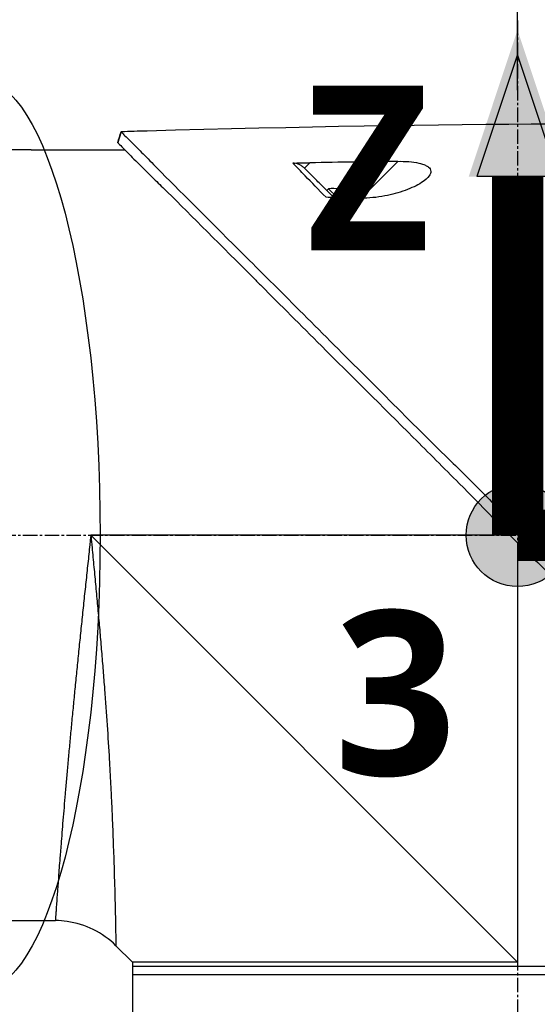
# Model space of a CAD drawing. Header units: millimetres. Extents: x 0 to 4378, y 0 to 2376.
# Tile 139 of 227: x 1635 to 1695, y 1585 to 1700. Entities that reach past the tile are written whole.
import ezdxf

# ---------------------------------------------------------------- set-up
doc = ezdxf.new("R2010")
doc.units = ezdxf.units.MM
doc.header["$LTSCALE"] = 0.2
doc.linetypes.add('CENTER2', pattern=[1.125, 0.75, -0.125, 0.125, -0.125])
for name, color, linetype in [('02_Center Line', 1, 'CENTER2'), ('07_Special Line2', 76, 'Continuous'), ('12_Before Rev.Num.', 5, 'Continuous'), ('13_After Rev.Num.', 6, 'Continuous')]:
    doc.layers.add(name, color=color, linetype=linetype)
doc.layers.add('14_Mark', color=7, linetype='Continuous', true_color=0xe03c31)
doc.styles.add('Rainbow-5.0 Style', font='malgunsl.ttf')
doc.dimstyles.new('Rainbow-5.0 Style', dxfattribs={"dimtxt": 4, "dimasz": 2.5, "dimexe": 1, "dimexo": 1, "dimgap": 1, "dimtad": 1, "dimdsep": 46, "dimtxsty": 'Rainbow-5.0 Style', "dimcen": 0, "dimclrd": 251, "dimclre": 251, "dimclrt": 7, "dimazin": 3, "dimtp": 0.1, "dimtm": 0.1, "dimtfac": 0.61, "dimtmove": 0, "dimatfit": 3, "dimfxl": 1, "dimlwd": -1, "dimlwe": -1, "dimarcsym": 1})

# ---------------------------------------------------------------- blocks, each defined once
blk = doc.blocks.new('*D127')
at = {"color": 251, "linetype": 'ByBlock', "transparency": 16777216}
for p, q in [((1638.55, 1756.68), (1891.38, 1756.68)), ((1887.38, 1649.53), (1887.38, 1746.68)), ((1755.7, 1639.53), (1891.38, 1639.53))]:
    blk.add_line(p, q, dxfattribs=at)
at = {"color": 251, "transparency": 16777216}
for points in [[(1885.72, 1746.68), (1889.05, 1746.68), (1887.38, 1756.68)], [(1885.72, 1649.53), (1889.05, 1649.53), (1887.38, 1639.53)]]:
    blk.add_solid(points, dxfattribs=at)
at = {"layer": 'Defpoints', "color": 0, "transparency": 16777216}
for p in [(1634.55, 1756.68), (1887.38, 1756.68), (1751.7, 1639.53)]:
    blk.add_point(p, dxfattribs=at)
at = {"color": 7, "transparency": 16777216, "insert": (1875.07, 1698.11), "char_height": 16, "attachment_point": 5, "rotation": 90, "style": 'Rainbow-5.0 Style'}
blk.add_mtext('117.15', dxfattribs=at)
blk = doc.blocks.new('*D128')
at = {"color": 251, "linetype": 'ByBlock', "transparency": 16777216}
for p, q in [((1638.55, 1756.68), (1943.4, 1756.68)), ((1939.4, 1746.68), (1939.4, 866.68)), ((1814.42, 856.68), (1943.4, 856.68))]:
    blk.add_line(p, q, dxfattribs=at)
at = {"color": 251, "transparency": 16777216}
for points in [[(1937.74, 1746.68), (1941.07, 1746.68), (1939.4, 1756.68)], [(1937.74, 866.68), (1941.07, 866.68), (1939.4, 856.68)]]:
    blk.add_solid(points, dxfattribs=at)
at = {"layer": 'Defpoints', "color": 0, "transparency": 16777216}
for p in [(1634.55, 1756.68), (1810.42, 856.68), (1939.4, 856.68)]:
    blk.add_point(p, dxfattribs=at)
at = {"color": 7, "transparency": 16777216, "insert": (1927.12, 1306.68), "char_height": 16, "attachment_point": 5, "rotation": 90, "style": 'Rainbow-5.0 Style'}
blk.add_mtext('900', dxfattribs=at)
blk = doc.blocks.new('*D129')
at = {"color": 251, "linetype": 'ByBlock', "transparency": 16777216}
for p, q in [((1575.56, 1808.65), (1575.56, 1872.74)), ((1692.71, 1691.5), (1692.71, 1872.74)), ((1585.56, 1868.74), (1682.71, 1868.74))]:
    blk.add_line(p, q, dxfattribs=at)
at = {"color": 251, "transparency": 16777216}
for points in [[(1585.56, 1870.4), (1585.56, 1867.07), (1575.56, 1868.74)], [(1682.71, 1870.4), (1682.71, 1867.07), (1692.71, 1868.74)]]:
    blk.add_solid(points, dxfattribs=at)
at = {"layer": 'Defpoints', "color": 0, "transparency": 16777216}
for p in [(1692.71, 1868.74), (1575.56, 1804.65), (1692.71, 1687.5)]:
    blk.add_point(p, dxfattribs=at)
at = {"color": 7, "transparency": 16777216, "insert": (1634.13, 1881.05), "char_height": 16, "attachment_point": 5, "style": 'Rainbow-5.0 Style'}
blk.add_mtext('117.15', dxfattribs=at)
blk = doc.blocks.new('A$Ca3a613b0')
for p, q in [((-85.42, 1026.95), (-85.79, 1025.69)), ((-96.4, 1024.85), (-99.4, 1024.85)), ((-95.9, 1024.85), (-84.98, 1024.85)), ((-63.37, 1023.33), (-64, 1022.71)), ((-57.38, 1019.22), (-53.09, 1023.5)), ((-61.38, 1020.09), (-61.17, 1020.3)), ((-60.15, 1019.28), (-61.17, 1020.3)), ((-58.8, 1019.84), (-58.79, 1019.85)), ((-57.88, 1019.23), (-57.87, 1019.23)), ((-39.62, 981.2), (-40.61, 980.47)), ((-40, 979.85), (-88.95, 979.85)), ((-39.1, 930), (-88.95, 979.85)), ((-39.1, 978.96), (-39.1, 930)), ((-37.48, 979.03), (-38.48, 978.35)), ((-99.4, 934.85), (-96.4, 934.85)), ((-95.9, 934.85), (-93.09, 934.85)), ((-84.1, 930), (-86.02, 931.92)), ((-84.1, 930), (-84.1, 923.5)), ((5.9, 929.5), (-84.1, 929.5)), ((5.9, 928.5), (-84.1, 928.5))]:
    blk.add_line(p, q)
for radius, start, end in [(4.52, 63.7131, 94.7607), (4.5, 49.6154, 63.7759)]:
    blk.add_arc((-60.79, 1015.8), radius, start, end)
for centre, major_axis, ratio, start_param, end_param in [((-345.1, 997.6), (-366.09, -26.02), 0.042138, 3.488133, 3.909025), ((8.74, -1500.3), (-2690.77, 101.98), 0.938894, 4.781808, 4.782934), ((-217.48, 1005.32), (-233.77, -14.41), 0.048344, 3.929452, 3.989586)]:
    blk.add_ellipse(centre, major_axis=major_axis, ratio=ratio, start_param=start_param, end_param=end_param)
for points in [[(-85.79, 1025.69), (-85.67, 1026.11), (-85.54, 1026.53), (-85.42, 1026.95)], [(-93.09, 934.85), (-93.09, 934.85), (-93.09, 934.85), (-93.09, 934.85)]]:
    blk.add_open_spline(points, degree=3)
for points, knots in [([(-85.42, 1026.95), (-85.42, 1026.95), (-85.42, 1026.95), (-85.42, 1026.95), (-85.42, 1026.95), (-85.42, 1026.95)], [-0.02987732, -0.02987732, -0.02987732, -0.02987732, -0.01373724, -0.01373724, 0, 0, 0, 0]), ([(-85.42, 1026.95), (-85.42, 1026.95), (-85.42, 1026.95), (-85.42, 1026.95), (-85.42, 1026.95), (-85.42, 1026.95), (-85.42, 1026.95), (-85.41, 1026.94), (-85.41, 1026.94), (-85.4, 1026.93), (-85.39, 1026.92), (-85.35, 1026.88), (-85.31, 1026.84), (-85.16, 1026.7), (-85.02, 1026.55), (-84.45, 1025.99), (-83.9, 1025.43), (-82.74, 1024.26), (-82.21, 1023.73), (-79.28, 1020.76), (-76, 1017.5), (-71.33, 1012.84), (-70.31, 1011.82), (-64.85, 1006.37), (-59.96, 1001.5), (-54.81, 996.34), (-54.66, 996.19), (-52.08, 993.6), (-49.58, 991.15), (-45.82, 987.44), (-44.57, 986.2), (-41.58, 983.21), (-40.28, 981.88), (-39.62, 981.2)], [0.000001, 0.000001, 0.000001, 0.000001, 0.009162, 0.009162, 0.016971, 0.016971, 0.03259, 0.03259, 0.063827, 0.063827, 0.126304, 0.126304, 0.251265, 0.251265, 0.50133, 0.50133, 1.002, 1.002, 1.335959, 1.335959, 2.67129, 2.67129, 3.030313, 3.030313, 4.543873, 4.543873, 4.592411, 4.592411, 5.347172, 5.347172, 5.723633, 5.723633, 6.247668, 6.247668, 6.247668, 6.247668]), ([(-85.79, 1025.68), (-85.79, 1025.68), (-85.79, 1025.68), (-85.79, 1025.69), (-85.79, 1025.69), (-85.79, 1025.69), (-85.79, 1025.69), (-85.79, 1025.69), (-85.79, 1025.69), (-85.79, 1025.69)], [0.692218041, 0.692218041, 0.692218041, 0.692218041, 0.69329226, 0.69329226, 0.695708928, 0.695708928, 0.696915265, 0.696915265, 0.698320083, 0.698320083, 0.698320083, 0.698320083]), ([(-85.79, 1025.69), (-85.79, 1025.69), (-85.79, 1025.69), (-85.79, 1025.68), (-85.79, 1025.68), (-85.79, 1025.68), (-85.79, 1025.68), (-85.79, 1025.68), (-85.78, 1025.67), (-85.77, 1025.66), (-85.76, 1025.64), (-85.71, 1025.58), (-85.66, 1025.53), (-85.44, 1025.31), (-85.22, 1025.09), (-84.19, 1024.05), (-82.98, 1022.84), (-80.97, 1020.86), (-80.48, 1020.39), (-77.2, 1017.15), (-73.73, 1013.65), (-69.62, 1009.55), (-69.32, 1009.25), (-66.78, 1006.71), (-64.43, 1004.36), (-58.55, 998.5), (-54.92, 994.9), (-49.5, 989.49), (-47.7, 987.69), (-43.1, 983.05), (-41.01, 980.89), (-40.61, 980.47)], [0.000047, 0.000047, 0.000047, 0.000047, 0.011008, 0.011008, 0.020393, 0.020393, 0.039197, 0.039197, 0.07693, 0.07693, 0.152825, 0.152825, 0.305669, 0.305669, 0.610232, 0.610232, 1.419716, 1.419716, 1.651889, 1.651889, 2.978842, 2.978842, 3.080675, 3.080675, 3.850394, 3.850394, 4.95171, 4.95171, 5.489352, 5.489352, 6.333255, 6.333255, 6.333255, 6.333255]), ([(-95.9, 1024.85), (-95.9, 1024.85), (-95.91, 1024.85), (-95.96, 1024.85), (-96, 1024.85), (-96.09, 1024.85), (-96.15, 1024.85), (-96.27, 1024.85), (-96.34, 1024.85), (-96.4, 1024.85)], [0.075338, 0.075338, 0.075338, 0.075338, 0.09417251, 0.09417251, 0.11300701, 0.11300701, 0.13184151, 0.13184151, 0.15067601, 0.15067601, 0.15067601, 0.15067601]), ([(-65.36, 1023.3), (-65.05, 1023.31), (-64.69, 1023.31), (-64.04, 1023.32), (-63.7, 1023.33), (-63.37, 1023.33)], [-0.1934752, -0.1934752, -0.1934752, -0.1934752, -0.0983779, -0.0983779, 0, 0, 0, 0]), ([(-64, 1022.71), (-64.09, 1022.8), (-64.19, 1022.88), (-64.4, 1023.03), (-64.51, 1023.09), (-64.74, 1023.2), (-64.87, 1023.24), (-65.12, 1023.29), (-65.24, 1023.31), (-65.36, 1023.3)], [0, 0, 0, 0, 0.0382217, 0.0382217, 0.0766364, 0.0766364, 0.116027, 0.116027, 0.1530194, 0.1530194, 0.1530194, 0.1530194]), ([(-61.47, 1019.3), (-62.33, 1020.19), (-63.15, 1021.03), (-63.91, 1021.81), (-64.42, 1022.34), (-64.91, 1022.84), (-65.36, 1023.3)], [0, 0, 0, 0, 0.5977799, 0.5977799, 0.5977799, 0.9999999, 0.9999999, 0.9999999, 0.9999999]), ([(-53.09, 1023.5), (-52.66, 1023.51), (-52.23, 1023.5), (-51.4, 1023.43), (-51, 1023.38), (-50.34, 1023.23), (-50.08, 1023.14), (-49.72, 1022.98), (-49.61, 1022.91), (-49.43, 1022.76), (-49.37, 1022.69), (-49.26, 1022.52), (-49.24, 1022.42), (-49.22, 1022.16), (-49.29, 1021.98), (-49.59, 1021.56), (-49.9, 1021.28), (-50.83, 1020.69), (-51.49, 1020.38), (-52.97, 1019.84), (-53.78, 1019.62), (-55.56, 1019.28), (-56.51, 1019.19), (-57.38, 1019.22)], [-1.636051, -1.636051, -1.636051, -1.636051, -1.487609, -1.487609, -1.342627, -1.342627, -1.229751, -1.229751, -1.162071, -1.162071, -1.103238, -1.103238, -1.031704, -1.031704, -0.907622, -0.907622, -0.714138, -0.714138, -0.48257, -0.48257, -0.258591, -0.258591, -0.000001, -0.000001, -0.000001, -0.000001]), ([(-60.58, 1019.29), (-61.08, 1019.79), (-61.57, 1020.28), (-62.03, 1020.74), (-62.19, 1020.9), (-62.55, 1021.26), (-63.05, 1021.76), (-63.38, 1022.09), (-63.7, 1022.41), (-64, 1022.71)], [0.1685407, 0.1685407, 0.1685407, 0.1685407, 0.5, 0.5, 0.5, 0.75, 0.75, 0.75, 1, 1, 1, 1]), ([(-59.06, 1019.26), (-59.5, 1019.27), (-59.97, 1019.28), (-60.75, 1019.29), (-61.13, 1019.3), (-61.47, 1019.3)], [-0.2324123, -0.2324123, -0.2324123, -0.2324123, -0.1008984, -0.1008984, -0.0000209, -0.0000209, -0.0000209, -0.0000209]), ([(-59.06, 1019.26), (-58.78, 1019.25), (-58.5, 1019.24), (-57.94, 1019.23), (-57.66, 1019.22), (-57.38, 1019.22)], [-0.1686475, -0.1686475, -0.1686475, -0.1686475, -0.0843243, -0.0843243, -0.000001, -0.000001, -0.000001, -0.000001]), ([(-39.62, 981.2), (-39.57, 981.14), (-39.48, 981.05), (-39.27, 980.84), (-39.19, 980.75), (-38.92, 980.47), (-38.74, 980.29), (-38.38, 979.93), (-38.19, 979.73), (-37.93, 979.48), (-37.84, 979.39), (-37.62, 979.17), (-37.51, 979.06), (-37.48, 979.03)], [0.0012617, 0.0012617, 0.0012617, 0.0012617, 0.0227877, 0.0227877, 0.0388309, 0.0388309, 0.0709865, 0.0709865, 0.1023123, 0.1023123, 0.1191004, 0.1191004, 0.1425667, 0.1425667, 0.1425667, 0.1425667]), ([(-88.95, 979.85), (-88.97, 979.67), (-88.99, 979.48), (-89.01, 979.3), (-89.03, 979.11), (-89.05, 978.93), (-89.07, 978.74), (-89.11, 978.37), (-89.14, 978.01), (-89.18, 977.64), (-89.22, 977.27), (-89.26, 976.9), (-89.3, 976.54), (-89.34, 976.17), (-89.38, 975.81), (-89.42, 975.44), (-89.49, 974.71), (-89.57, 973.99), (-89.65, 973.26), (-89.73, 972.54), (-89.8, 971.82), (-89.88, 971.1), (-89.95, 970.38), (-90.03, 969.66), (-90.1, 968.95), (-90.1, 968.94), (-90.1, 968.94), (-90.1, 968.94), (-90.17, 968.23), (-90.25, 967.52), (-90.32, 966.82), (-90.32, 966.81), (-90.32, 966.81), (-90.32, 966.8), (-90.36, 966.45), (-90.39, 966.1), (-90.43, 965.76), (-90.43, 965.75), (-90.43, 965.75), (-90.43, 965.74), (-90.46, 965.4), (-90.5, 965.05), (-90.53, 964.71), (-90.53, 964.71), (-90.53, 964.7), (-90.53, 964.7), (-90.6, 964.01), (-90.67, 963.33), (-90.74, 962.66), (-90.74, 962.65), (-90.74, 962.65), (-90.74, 962.64), (-90.81, 961.97), (-90.87, 961.3), (-90.94, 960.65), (-90.94, 960.64), (-90.94, 960.64), (-90.94, 960.63), (-91, 959.98), (-91.06, 959.33), (-91.12, 958.69), (-91.12, 958.68), (-91.12, 958.68), (-91.13, 958.67), (-91.19, 958.03), (-91.25, 957.39), (-91.31, 956.76), (-91.36, 956.14), (-91.42, 955.52), (-91.48, 954.91), (-91.48, 954.91), (-91.48, 954.9), (-91.48, 954.9), (-91.51, 954.59), (-91.54, 954.29), (-91.56, 953.98), (-91.59, 953.69), (-91.62, 953.39), (-91.64, 953.1), (-91.64, 953.09), (-91.64, 953.09), (-91.64, 953.08), (-91.67, 952.79), (-91.7, 952.5), (-91.72, 952.21), (-91.72, 952.21), (-91.72, 952.2), (-91.72, 952.2), (-91.75, 951.91), (-91.77, 951.63), (-91.8, 951.35), (-91.8, 951.34), (-91.8, 951.34), (-91.8, 951.33), (-91.85, 950.76), (-91.9, 950.2), (-91.95, 949.66), (-91.99, 949.12), (-92.04, 948.59), (-92.08, 948.08), (-92.08, 948.07), (-92.08, 948.07), (-92.08, 948.07), (-92.12, 947.55), (-92.17, 947.05), (-92.21, 946.56), (-92.21, 946.56), (-92.21, 946.55), (-92.21, 946.55), (-92.25, 946.06), (-92.29, 945.58), (-92.32, 945.12), (-92.32, 945.12), (-92.32, 945.11), (-92.33, 945.11), (-92.36, 944.65), (-92.4, 944.2), (-92.43, 943.76), (-92.43, 943.76), (-92.43, 943.75), (-92.43, 943.75), (-92.45, 943.53), (-92.47, 943.32), (-92.48, 943.11), (-92.48, 943.1), (-92.49, 943.1), (-92.49, 943.1), (-92.5, 942.89), (-92.52, 942.68), (-92.53, 942.48), (-92.53, 942.47), (-92.53, 942.47), (-92.53, 942.47), (-92.57, 942.06), (-92.6, 941.66), (-92.63, 941.28), (-92.63, 941.28), (-92.63, 941.28), (-92.63, 941.28), (-92.66, 940.9), (-92.68, 940.54), (-92.71, 940.19), (-92.71, 940.19), (-92.71, 940.19), (-92.71, 940.19), (-92.73, 939.84), (-92.76, 939.51), (-92.78, 939.19), (-92.81, 938.88), (-92.83, 938.59), (-92.85, 938.31), (-92.85, 938.3), (-92.85, 938.3), (-92.85, 938.3), (-92.89, 937.74), (-92.92, 937.24), (-92.96, 936.81), (-92.96, 936.7), (-92.97, 936.6), (-92.98, 936.5), (-92.98, 936.4), (-92.99, 936.3), (-93, 936.21), (-93.01, 936.03), (-93.02, 935.87), (-93.03, 935.72), (-93.05, 935.43), (-93.07, 935.22), (-93.08, 935.07), (-93.08, 935), (-93.09, 934.94), (-93.09, 934.91), (-93.09, 934.87), (-93.09, 934.85), (-93.09, 934.85), (-93.09, 934.85), (-93.09, 934.85), (-93.09, 934.85)], [-0.00005797, -0.00005797, -0.00005797, -0.00005797, 0.00049405, 0.00049405, 0.00049405, 0.00104607, 0.00104607, 0.00104607, 0.0021501, 0.0021501, 0.0021501, 0.00325414, 0.00325414, 0.00325414, 0.00435817, 0.00435817, 0.00435817, 0.00656624, 0.00656624, 0.00656624, 0.00877431, 0.00877431, 0.00877431, 0.01098238, 0.01098238, 0.01098238, 0.01099361, 0.01099361, 0.01099361, 0.01319044, 0.01319044, 0.01319044, 0.01320357, 0.01320357, 0.01320357, 0.01429448, 0.01429448, 0.01429448, 0.01430847, 0.01430847, 0.01430847, 0.01539851, 0.01539851, 0.01539851, 0.01541335, 0.01541335, 0.01541335, 0.01760658, 0.01760658, 0.01760658, 0.01762291, 0.01762291, 0.01762291, 0.01981465, 0.01981465, 0.01981465, 0.01983223, 0.01983223, 0.01983223, 0.02202272, 0.02202272, 0.02202272, 0.02204132, 0.02204132, 0.02204132, 0.02425053, 0.02425053, 0.02425053, 0.02643885, 0.02643885, 0.02643885, 0.02645881, 0.02645881, 0.02645881, 0.02756281, 0.02756281, 0.02756281, 0.02864692, 0.02864692, 0.02864692, 0.02866725, 0.02866725, 0.02866725, 0.02975095, 0.02975095, 0.02975095, 0.02977133, 0.02977133, 0.02977133, 0.03085499, 0.03085499, 0.03085499, 0.03087541, 0.03087541, 0.03087541, 0.03308346, 0.03308346, 0.03308346, 0.03527112, 0.03527112, 0.03527112, 0.03529119, 0.03529119, 0.03529119, 0.03747919, 0.03747919, 0.03747919, 0.03749882, 0.03749882, 0.03749882, 0.03968726, 0.03968726, 0.03968726, 0.03970627, 0.03970627, 0.03970627, 0.04189533, 0.04189533, 0.04189533, 0.04191356, 0.04191356, 0.04191356, 0.04299936, 0.04299936, 0.04299936, 0.04301713, 0.04301713, 0.04301713, 0.0441034, 0.0441034, 0.0441034, 0.0441207, 0.0441207, 0.0441207, 0.04631147, 0.04631147, 0.04631147, 0.04632769, 0.04632769, 0.04632769, 0.04851953, 0.04851953, 0.04851953, 0.0485346, 0.0485346, 0.0485346, 0.05074146, 0.05074146, 0.05074146, 0.05293567, 0.05293567, 0.05293567, 0.05294817, 0.05294817, 0.05294817, 0.05735181, 0.05735181, 0.05735181, 0.05845584, 0.05845584, 0.05845584, 0.05955987, 0.05955987, 0.05955987, 0.06176794, 0.06176794, 0.06176794, 0.06618408, 0.06618408, 0.06618408, 0.06839215, 0.06839215, 0.06839215, 0.07060022, 0.07060022, 0.07060022, 0.07060712, 0.07060712, 0.07060712, 0.07060712]), ([(-88.95, 979.85), (-88.93, 979.66), (-88.89, 979.28), (-88.82, 978.51), (-88.69, 977.17), (-88.51, 975.27), (-88.3, 973), (-88.09, 970.75), (-87.89, 968.5), (-87.7, 966.26), (-87.52, 964.05), (-87.29, 961.16), (-87.04, 957.66), (-86.85, 954.63), (-86.74, 952.67), (-86.67, 951.37), (-86.59, 949.81), (-86.5, 948), (-86.43, 946.28), (-86.36, 944.64), (-86.31, 943.08), (-86.26, 941.85), (-86.23, 940.9), (-86.21, 939.98), (-86.17, 938.9), (-86.13, 937.32), (-86.09, 935.61), (-86.07, 934.39), (-86.05, 933.71), (-86.05, 933.3), (-86.03, 932.67), (-86.03, 932.2), (-86.02, 931.96), (-86.02, 931.92), (-86.02, 931.92)], [-0.00005585, -0.00005585, -0.00005585, -0.00005585, 0.00051707, 0.00109, 0.00223584, 0.00452754, 0.00681923, 0.00911093, 0.01140263, 0.01369432, 0.01598602, 0.01827771, 0.0228611, 0.02744449, 0.02859034, 0.02973619, 0.03202788, 0.03431958, 0.03661127, 0.03890297, 0.04119466, 0.04348636, 0.04463221, 0.04577806, 0.04806975, 0.05036145, 0.05494484, 0.05952823, 0.06067408, 0.06181992, 0.06411162, 0.06869501, 0.0709867, 0.07327246, 0.07327246, 0.07327246, 0.07327246]), ([(-40.61, 980.47), (-40.56, 980.42), (-40.25, 980.1), (-39.89, 979.74), (-39.71, 979.56), (-39.35, 979.2), (-39.17, 979.03), (-38.83, 978.69), (-38.54, 978.41), (-38.47, 978.35)], [0.00043088, 0.00043088, 0.00043088, 0.00043088, 0.0154414, 0.0154414, 0.03075173, 0.03075173, 0.04552895, 0.04552895, 0.05960793, 0.05960793, 0.05960793, 0.05960793]), ([(-38.47, 978.35), (-37.7, 977.61), (-36.94, 976.86), (-35.26, 975.22), (-34.35, 974.32), (-31.5, 971.49), (-29.56, 969.55), (-23.64, 963.62), (-19.69, 959.64), (-13.94, 953.88), (-12.01, 951.95), (-9.84, 949.77), (-9.53, 949.46), (-5.04, 944.96), (-1.24, 941.17), (1.83, 938.08), (2.03, 937.88), (2.97, 936.92), (3.66, 936.24), (5.04, 934.86), (5.67, 934.23), (6.3, 933.59), (6.46, 933.43), (6.63, 933.27), (6.67, 933.23), (6.71, 933.19), (6.72, 933.18), (6.73, 933.17), (6.73, 933.17), (6.73, 933.16), (6.73, 933.16), (6.74, 933.16), (6.74, 933.16), (6.74, 933.16), (6.74, 933.16), (6.74, 933.16)], [-7.620463, -7.620463, -7.620463, -7.620463, -7.336805, -7.336805, -6.999081, -6.999081, -6.270272, -6.270272, -4.749597, -4.749597, -3.95115, -3.95115, -3.814973, -3.814973, -1.971605, -1.971605, -1.846597, -1.846597, -1.347406, -1.347406, -0.675491, -0.675491, -0.339165, -0.339165, -0.169556, -0.169556, -0.084774, -0.084774, -0.042597, -0.042597, -0.021599, -0.021599, -0.011128, -0.011128, -0.000028, -0.000028, -0.000028, -0.000028]), ([(-37.48, 979.03), (-37.21, 978.76), (-36.96, 978.52), (-36.34, 977.89), (-36.05, 977.6), (-35.19, 976.75), (-34.62, 976.18), (-32.91, 974.46), (-31.77, 973.32), (-28.36, 969.91), (-26.11, 967.66), (-18.77, 960.33), (-14.54, 956.14), (-10.52, 952.11), (-9.97, 951.56), (-8.9, 950.48), (-8.36, 949.94), (-6.45, 948.02), (-5.19, 946.73), (-3.58, 945.12), (-3.19, 944.74), (-2.01, 943.55), (-1.25, 942.79), (-0.2, 941.74), (0.12, 941.42), (1.01, 940.53), (1.57, 939.97), (3.03, 938.51), (3.87, 937.64), (5.76, 935.77), (6.67, 934.88), (7.58, 933.97), (7.81, 933.73), (8.04, 933.5), (8.1, 933.44), (8.14, 933.39), (8.15, 933.38), (8.16, 933.37), (8.17, 933.36), (8.18, 933.35), (8.18, 933.35), (8.18, 933.35), (8.19, 933.35), (8.19, 933.34), (8.19, 933.34), (8.19, 933.34), (8.19, 933.34), (8.19, 933.34)], [0, 0, 0, 0, 0.115596, 0.115596, 0.212113, 0.212113, 0.405093, 0.405093, 0.790972, 0.790972, 1.563393, 1.563393, 3.332159, 3.332159, 3.60987, 3.60987, 3.890806, 3.890806, 4.623507, 4.623507, 4.856845, 4.856845, 5.35641, 5.35641, 5.576842, 5.576842, 5.990665, 5.990665, 6.711546, 6.711546, 7.79125, 7.79125, 8.330789, 8.330789, 8.599474, 8.599474, 8.666532, 8.666532, 8.716444, 8.716444, 8.791539, 8.791539, 8.829086, 8.829086, 8.847858, 8.847858, 8.871461, 8.871461, 8.871461, 8.871461]), ([(-96.4, 934.85), (-96.34, 934.85), (-96.27, 934.85), (-96.15, 934.85), (-96.09, 934.85), (-96, 934.85), (-95.96, 934.85), (-95.91, 934.85), (-95.9, 934.85), (-95.9, 934.85)], [-0.15067601, -0.15067601, -0.15067601, -0.15067601, -0.13184151, -0.13184151, -0.11300701, -0.11300701, -0.09417251, -0.09417251, -0.075338, -0.075338, -0.075338, -0.075338]), ([(-86.02, 931.92), (-86.79, 932.69), (-87.69, 933.33), (-89.61, 934.28), (-90.65, 934.6), (-92.16, 934.82), (-92.63, 934.85), (-93.09, 934.85)], [0, 0, 0, 0, 0.3242583, 0.3242583, 0.6426929, 0.6426929, 0.7824853, 0.7824853, 0.7824853, 0.7824853]), ([(-39.1, 930), (-39.12, 930), (-39.14, 930), (-41.4, 930), (-43.63, 930), (-48.06, 930), (-50.25, 930), (-53.82, 930), (-55.22, 930), (-57.38, 930), (-58.16, 930), (-60.97, 930), (-62.94, 930), (-65.87, 930), (-66.91, 930), (-69.03, 930), (-70.1, 930), (-72.15, 930), (-73.13, 930), (-74.97, 930), (-75.83, 930), (-77.44, 930), (-78.19, 930), (-79.56, 930), (-80.18, 930), (-81.29, 930), (-81.77, 930), (-82.61, 930), (-82.97, 930), (-83.53, 930), (-83.74, 930), (-84.03, 930), (-84.1, 930), (-84.1, 930), (-84.1, 930), (-84.1, 930)], [-0.005485, -0.005485, -0.005485, -0.005485, 0, 0, 0.672232, 0.672232, 1.344501, 1.344501, 1.792512, 1.792512, 2.048534, 2.048534, 2.731437, 2.731437, 3.121573, 3.121573, 3.559727, 3.559727, 3.997928, 3.997928, 4.436084, 4.436084, 4.874274, 4.874274, 5.31242, 5.31242, 5.750596, 5.750596, 6.188714, 6.188714, 6.626878, 6.626878, 7.06498, 7.06498, 7.065101, 7.065101, 7.065101, 7.065101])]:
    blk.add_open_spline(points, degree=3, knots=knots)
at = {"layer": '02_Center Line', "ltscale": 11.288275}
for p, q in [((-39.1, 1039.93), (-39.1, 539.43)), ((-216.25, 979.85), (36.59, 979.85))]:
    blk.add_line(p, q, dxfattribs=at)
blk = doc.blocks.new('A$C19ebd0c3_1234')
for q in [(46.93, -0.78), (54.3, 6.59)]:
    blk.add_line((46.93, 6.59), q)
blk.add_ellipse((0, 0), major_axis=(53.19, 0), ratio=0.263273)
blk = doc.blocks.new('A$Ca1632f6c')
at = {"layer": '07_Special Line2'}
blk.add_hatch(color=256, dxfattribs=at).paths.add_polyline_path([(49.156, 0), (34.9, 4.752), (34.9, -4.752)])
at = {"layer": '12_Before Rev.Num.'}
blk.add_hatch(color=256, dxfattribs=at).paths.add_polyline_path([(0, 49.156), (-4.752, 34.9), (4.752, 34.9)])
at = {"layer": '14_Mark'}
h = blk.add_hatch(color=256, dxfattribs=at)
h.dxf.hatch_style = 1
h.paths.add_polyline_path([(5, 0, 1), (-5, 0, 1)])
at = {"layer": '07_Special Line2'}
for p, q in [((34.9, -3.96), (34.9, 3.96)), ((46.78, 0), (34.9, 3.96)), ((34.9, -3.96), (46.78, 0))]:
    blk.add_line(p, q, dxfattribs=at)
at = {"layer": '07_Special Line2', "const_width": 5}
blk.add_lwpolyline([(34.9, 0), (0, 0)], dxfattribs=at)
at = {"layer": '12_Before Rev.Num.'}
for p, q in [((0, 46.78), (-3.96, 34.9)), ((3.96, 34.9), (0, 46.78)), ((3.96, 34.9), (-3.96, 34.9))]:
    blk.add_line(p, q, dxfattribs=at)
at = {"layer": '12_Before Rev.Num.', "const_width": 5}
blk.add_lwpolyline([(0, 34.9), (0, 0)], dxfattribs=at)
at = {"layer": '14_Mark'}
blk.add_circle((0, 0), 5, dxfattribs=at)
at = {"layer": '07_Special Line2', "insert": (34.529, -17.308), "char_height": 16, "attachment_point": 4, "style": 'Rainbow-5.0 Style'}
blk.add_mtext('{\\fMalgun Gothic Semilight|b1|i0|c129|p50;Y}', dxfattribs=at)
at = {"layer": '12_Before Rev.Num.', "insert": (-20.587, 35.725), "char_height": 16, "attachment_point": 4, "style": 'Rainbow-5.0 Style'}
blk.add_mtext('{\\fMalgun Gothic Semilight|b1|i0|c129|p50;Z}', dxfattribs=at)
at = {"layer": '14_Mark', "insert": (-17.839, -15.459), "char_height": 16, "attachment_point": 4, "style": 'Rainbow-5.0 Style'}
blk.add_mtext('{\\fMalgun Gothic Semilight|b1|i0|c129|p50;3}', dxfattribs=at)

msp = doc.modelspace()

# ---------------------------------------------------------------- block references
msp.add_blockref('A$Ca3a613b0', (1731.806, 659.684))
at = {"xscale": 1.2, "yscale": 1.2, "zscale": 1.2}
msp.add_blockref('A$Ca1632f6c', (1692.706, 1639.534), dxfattribs=at)
at = {"layer": '13_After Rev.Num.', "rotation": 90}
msp.add_blockref('A$C19ebd0c3_1234', (1629.94, 1639.534), dxfattribs=at)

# ---------------------------------------------------------------- dimensions: what is measured, and where the dimension line sits
dim = msp.add_linear_dim(base=(1692.706, 1868.737), p1=(1575.556, 1804.652), p2=(1692.706, 1687.502), dimstyle='Rainbow-5.0 Style', override={"dimscale": 4, "dimtol": 0, "dimlim": 0, "dimtp": 0.1, "dimtm": 0.1, "dimtfac": 0.61, "dimtdec": 2, "dimtolj": 0, "dimtzin": 8})
dim.commit()
dim.dimension.update_dxf_attribs({"geometry": '*D129', "text_midpoint": (1634.131, 1881.053)})
for base, p1, p2, picture, middle in [((1887.384, 1756.684), (1751.697, 1639.534), (1634.547, 1756.684), '*D127', (1875.069, 1698.109)), ((1939.402, 856.684), (1634.547, 1756.684), (1810.421, 856.684), '*D128', (1927.125, 1306.684))]:
    dim = msp.add_linear_dim(base=base, p1=p1, p2=p2, angle=90, dimstyle='Rainbow-5.0 Style', override={"dimscale": 4, "dimtol": 0, "dimlim": 0, "dimtp": 0.1, "dimtm": 0.1, "dimtfac": 0.61, "dimtdec": 2, "dimtolj": 0, "dimtzin": 8})
    dim.commit()
    dim.dimension.update_dxf_attribs({"geometry": picture, "text_midpoint": middle})

doc.saveas('drawing.dxf')
